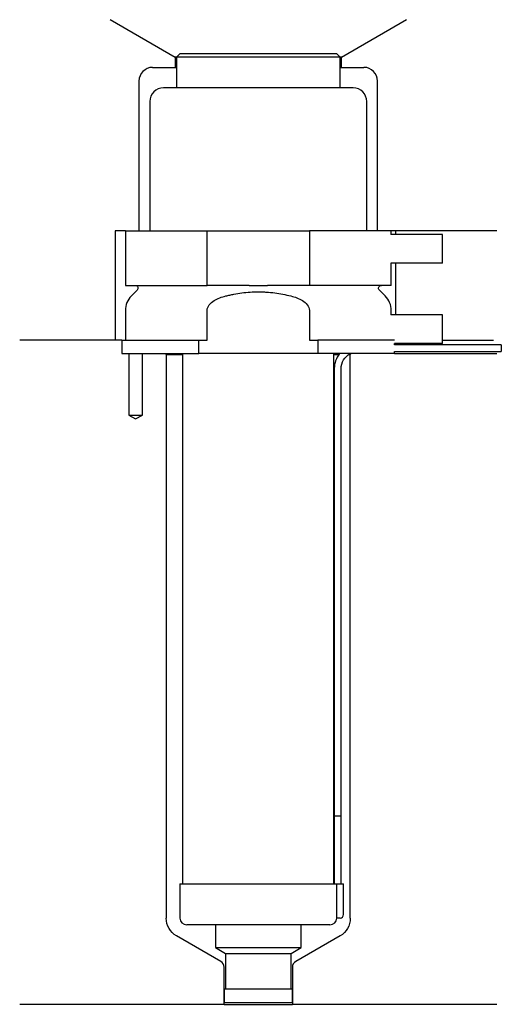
# Model space of a CAD drawing. Header units: inches. Extents: x 29 to 100, y 195 to 340.
import ezdxf

# ---------------------------------------------------------------- set-up
doc = ezdxf.new("R2010")
doc.units = ezdxf.units.IN
for name, color, linetype in [('201', 7, 'Continuous'), ('30', 7, 'Continuous'), ('32', 7, 'Continuous')]:
    doc.layers.add(name, color=color, linetype=linetype)

msp = doc.modelspace()

# ---------------------------------------------------------------- linework, layer by layer
at = {"layer": '201', "color": 113}
for p, q in [((42.52, 339.61), (52.05, 334.11)), ((76.45, 334.11), (85.98, 339.61)), ((52.25, 334.11), (52.05, 334.11)), ((52.05, 334.11), (52.05, 332.61)), ((76.45, 334.11), (76.25, 334.11)), ((76.45, 332.61), (76.45, 334.11)), ((48.75, 332.61), (52.05, 332.61)), ((52.05, 332.61), (52.25, 332.61)), ((76.25, 332.61), (76.45, 332.61)), ((76.45, 332.61), (79.75, 332.61)), ((46.75, 330.61), (46.75, 308.61)), ((81.75, 308.61), (81.75, 330.61)), ((43.25, 308.61), (43.25, 292.61)), ((44.75, 308.61), (43.25, 308.61)), ((99.25, 308.61), (83.75, 308.61)), ((84.37, 308.61), (84.37, 308.11)), ((84.37, 303.91), (84.37, 296.31)), ((44.25, 292.61), (29.25, 292.61)), ((43.25, 292.61), (29.25, 292.61)), ((44.25, 292.61), (44.25, 290.61)), ((91.25, 292.61), (98.73, 292.61)), ((91.25, 292.61), (98.73, 292.61)), ((45.25, 290.61), (45.25, 281.61)), ((47.25, 281.61), (47.25, 290.61)), ((50.65, 290.61), (50.75, 290.51)), ((50.75, 290.51), (53.15, 290.51)), ((50.75, 290.51), (50.75, 207.79)), ((75.35, 290.51), (76.1, 290.51)), ((77.54, 290.51), (77.75, 290.51)), ((77.75, 290.51), (77.85, 290.61)), ((77.75, 207.79), (77.75, 290.51)), ((84.25, 290.61), (99.25, 290.61)), ((45.25, 281.61), (46.25, 281.03)), ((46.25, 281.03), (47.25, 281.61)), ((58.74, 201.44), (52.25, 205.19)), ((76.25, 205.19), (69.75, 201.44)), ((59.24, 195.15), (59.24, 200.58)), ((69.25, 200.58), (69.25, 195.15)), ((59.24, 195.15), (29.25, 195.15)), ((59.24, 195.15), (69.25, 195.15)), ((99.25, 195.15), (69.25, 195.15))]:
    msp.add_line(p, q, dxfattribs=at)
for centre, radius, start, end in [((48.75, 330.61), 2, 90, 180), ((79.75, 330.61), 2, 0, 90), ((58.24, 200.58), 1, 0, 60), ((70.25, 200.58), 1, 120, 180)]:
    msp.add_arc(centre, radius, start, end, dxfattribs=at)
at = {"layer": '201', "color": 113, "extrusion": (0, 0, -1)}
for centre, start, end in [((-53.75, 207.79), -60, 0), ((-74.75, 207.79), 180, 240)]:
    msp.add_arc(centre, 3, start, end, dxfattribs=at)
at = {"layer": '30', "color": 113}
for p, q in [((52.75, 334.61), (52.25, 334.11)), ((76.25, 334.11), (52.25, 334.11)), ((52.25, 334.11), (52.25, 329.61)), ((75.75, 334.61), (52.75, 334.61)), ((76.25, 334.11), (75.75, 334.61)), ((76.25, 329.61), (76.25, 334.11)), ((78.15, 329.61), (50.35, 329.61)), ((48.35, 327.61), (48.35, 308.61)), ((80.15, 308.61), (80.15, 327.61)), ((44.75, 308.61), (56.75, 308.61)), ((44.75, 308.61), (44.75, 300.61)), ((56.75, 308.61), (71.75, 308.61)), ((56.75, 300.61), (56.75, 308.61)), ((71.75, 308.61), (71.75, 300.61)), ((83.75, 308.61), (71.75, 308.61)), ((83.75, 308.11), (83.75, 308.61)), ((83.75, 300.61), (83.75, 303.91)), ((44.75, 300.61), (56.75, 300.61)), ((62.91, 300.61), (56.75, 300.61)), ((71.75, 300.61), (65.59, 300.61)), ((83.75, 300.61), (71.75, 300.61)), ((46.48, 299.92), (45.63, 299.07)), ((82.87, 299.07), (82.02, 299.92)), ((44.75, 296.95), (44.75, 292.61)), ((56.75, 292.61), (56.75, 296.95)), ((71.75, 296.95), (71.75, 292.61)), ((83.75, 296.31), (83.75, 296.95)), ((44.25, 292.61), (44.25, 290.61)), ((44.25, 292.61), (55.53, 292.61)), ((55.53, 292.61), (56.75, 292.61)), ((55.53, 290.61), (55.53, 292.61)), ((71.75, 292.61), (72.97, 292.61)), ((84.21, 292.61), (72.97, 292.61)), ((72.97, 292.61), (72.97, 290.61)), ((84.25, 291.91), (84.25, 292.11)), ((99.9, 291.91), (84.25, 291.91)), ((99.9, 291.91), (99.9, 290.91)), ((44.25, 290.61), (55.53, 290.61)), ((45.25, 290.61), (45.25, 281.61)), ((47.25, 281.61), (47.25, 290.61)), ((53.15, 290.61), (53.15, 212.81)), ((72.97, 290.61), (55.53, 290.61)), ((84.25, 290.61), (72.97, 290.61)), ((75.35, 212.81), (75.35, 290.61)), ((84.25, 290.61), (84.25, 290.91)), ((84.25, 290.91), (99.9, 290.91)), ((75.4, 288.41), (75.4, 222.81)), ((76.4, 222.81), (76.4, 288.41)), ((45.25, 281.61), (47.25, 281.61)), ((75.4, 222.81), (76.4, 222.81)), ((75.4, 222.81), (76.4, 222.81)), ((75.4, 222.81), (75.4, 212.81)), ((76.4, 212.81), (76.4, 222.81)), ((52.75, 212.81), (52.75, 207.81)), ((52.75, 212.81), (75.72, 212.81)), ((75.72, 212.81), (75.72, 208.31)), ((75.72, 212.81), (76.75, 212.81)), ((76.75, 208.31), (76.75, 212.81)), ((74.75, 206.81), (53.75, 206.81)), ((57.95, 206.81), (57.95, 203.47)), ((70.55, 203.47), (70.55, 206.81)), ((76.25, 207.81), (75.74, 207.81)), ((57.95, 203.47), (70.55, 203.47)), ((57.95, 203.47), (59.44, 202.61)), ((59.44, 202.61), (69.05, 202.61)), ((59.44, 202.61), (59.44, 197.41)), ((69.05, 202.61), (70.55, 203.47)), ((69.05, 197.41), (69.05, 202.61)), ((59.24, 197.41), (69.25, 197.41)), ((59.24, 197.41), (59.24, 195.41)), ((69.25, 195.41), (69.25, 197.41)), ((59.24, 195.41), (69.25, 195.41))]:
    msp.add_line(p, q, dxfattribs=at)
for centre, radius, start, end in [((50.35, 327.61), 2, 90, 180), ((78.15, 327.61), 2, 0, 90), ((47.75, 296.95), 3, 135, 180), ((80.75, 296.95), 3, 0, 45), ((78.9, 288.41), 3.5, 141.0539, 180), ((76.25, 208.31), 0.5, -90, 0), ((53.75, 207.81), 1, 180, 270), ((74.75, 207.81), 1, -90, 0)]:
    msp.add_arc(centre, radius, start, end, dxfattribs=at)
at = {"layer": '30', "color": 113, "extrusion": (0, 0, -1)}
for centre, radius, start, end in [((-46.2, 300.21), 0.4, 90, 225), ((-82.3, 300.21), 0.4, -45, 90), ((-78.9, 288.41), 2.5, 0, 61.6416)]:
    msp.add_arc(centre, radius, start, end, dxfattribs=at)
at = {"layer": '30', "color": 113}
for points, knots in [([(62.91, 300.61), (63.35, 300.61), (63.8, 300.6), (64.36, 300.6), (64.47, 300.6), (64.69, 300.6), (64.81, 300.6), (65.14, 300.61), (65.37, 300.61), (65.59, 300.61)], [0, 0, 0, 0, 0.5, 0.5, 0.625, 0.625, 0.75, 0.75, 1, 1, 1, 1]), ([(56.75, 296.95), (56.75, 297.56), (57.25, 298.07), (58.3, 298.72), (58.88, 298.92), (59.48, 299.07)], [0, 0, 0, 0, 0.5, 0.5, 1, 1, 1, 1]), ([(59.48, 299.07), (59.67, 299.12), (59.87, 299.17), (60.27, 299.26), (60.46, 299.3), (61.06, 299.41), (61.45, 299.48), (62.64, 299.64), (63.44, 299.69), (64.45, 299.69), (64.65, 299.69), (65.06, 299.67), (65.26, 299.66), (65.86, 299.62), (66.26, 299.58), (67.46, 299.42), (68.24, 299.27), (69.02, 299.07)], [0, 0, 0, 0, 0.0625, 0.0625, 0.125, 0.125, 0.25, 0.25, 0.5, 0.5, 0.5625, 0.5625, 0.625, 0.625, 0.75, 0.75, 1, 1, 1, 1]), ([(69.02, 299.07), (69.62, 298.92), (70.2, 298.72), (71.25, 298.07), (71.75, 297.56), (71.75, 296.95)], [0, 0, 0, 0, 0.5, 0.5, 1, 1, 1, 1]), ([(75.72, 208.31), (75.72, 208.25), (75.72, 208.19), (75.72, 208.09), (75.72, 208.04), (75.73, 207.95), (75.73, 207.92), (75.74, 207.86), (75.74, 207.83), (75.74, 207.82), (75.74, 207.81), (75.74, 207.81)], [0, 0, 0, 0, 0.208381, 0.208381, 0.416996, 0.416996, 0.625825, 0.625825, 0.83609, 0.83609, 1, 1, 1, 1])]:
    msp.add_open_spline(points, degree=3, knots=knots, dxfattribs=at)
at = {"layer": '32', "color": 113}
for p, q in [((91.25, 308.11), (83.71, 308.11)), ((91.25, 303.91), (91.25, 308.11)), ((91.25, 303.91), (83.71, 303.91)), ((91.25, 296.31), (83.71, 296.31)), ((91.25, 292.11), (91.25, 296.31)), ((91.25, 292.11), (84.21, 292.11))]:
    msp.add_line(p, q, dxfattribs=at)

doc.saveas('drawing.dxf')
